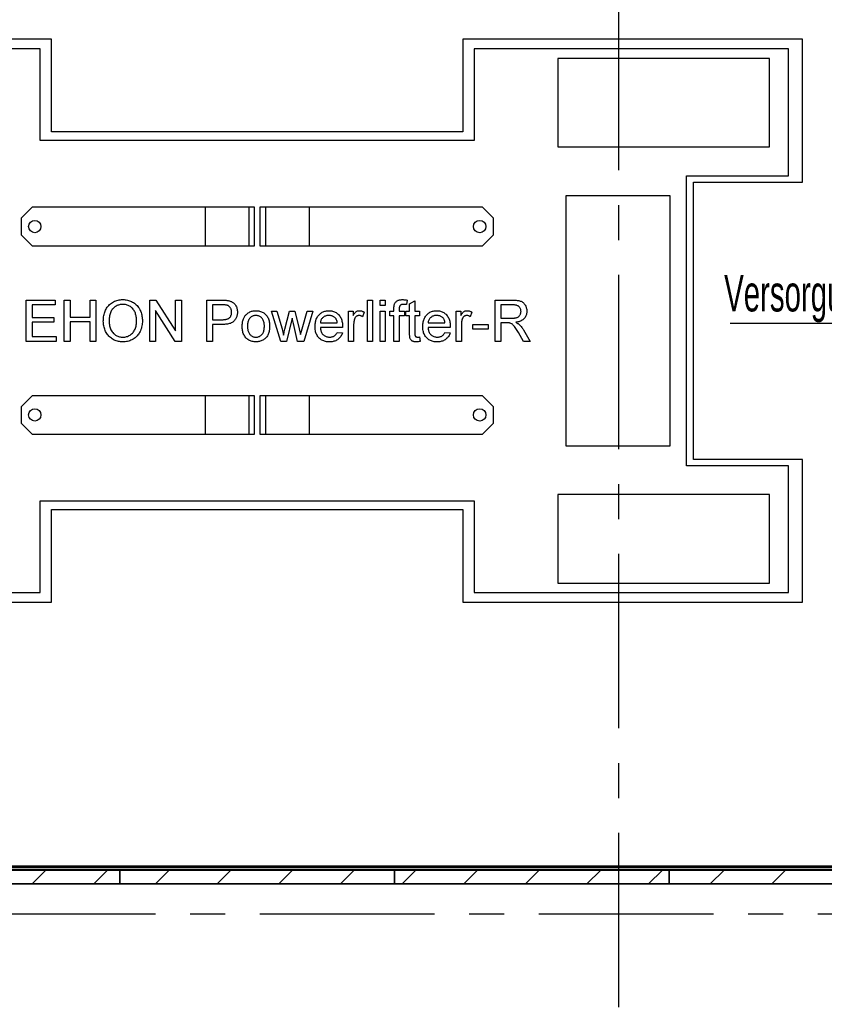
# Model space of a CAD drawing. Header units: millimetres. Extents: x 250 to 59450, y 0 to 41800.
# Tile 105 of 148: x 46217 to 49147, y 19107 to 22693. Entities that reach past the tile are written whole.
import ezdxf

# ---------------------------------------------------------------- set-up
doc = ezdxf.new("R2010")
doc.units = ezdxf.units.MM
doc.header["$LTSCALE"] = 50
doc.linetypes.add('CENTER', pattern=[10.16, 6.35, -1.27, 1.27, -1.27])
doc.linetypes.add('CENTERX2', pattern=[20.32, 12.7, -2.54, 2.54, -2.54])
doc.layers.add('SCHNITT', color=5, linetype='CENTER')
doc.layers.add('TEXT_1', color=176, linetype='Continuous')
doc.styles.add('SLDTEXTSTYLE0', font='TXT', dxfattribs={"width": 0.605})

# ---------------------------------------------------------------- blocks, each defined once
blk = doc.blocks.new('SW_NOTE_0_36')
at = {"layer": 'TEXT_1', "color": 0}
blk.add_line((-1622.1, 0), (0, 0), dxfattribs=at)
at = {"layer": 'TEXT_1', "color": 0, "insert": (-1644.3, 175.1), "char_height": 132.292, "attachment_point": 1, "style": 'SLDTEXTSTYLE0'}
blk.add_mtext('Versorgungsschrank', dxfattribs=at)

msp = doc.modelspace()

# ---------------------------------------------------------------- hatches: boundary and pattern name
at = {"layer": 'SCHNITT', "linetype": 'Continuous', "lineweight": 18}
h = msp.add_hatch(dxfattribs=at)
h.set_pattern_fill('ANSI31', color=256, scale=50, angle=3e-322, style=0)
h.paths.add_polyline_path([(46582.36, 19596.38), (45582.36, 19596.38), (45582.36, 19546.38), (46582.36, 19546.38)], flags=0)
h = msp.add_hatch(dxfattribs=at)
h.set_pattern_fill('ANSI31', color=256, scale=50, angle=3e-322, style=0)
h.paths.add_polyline_path([(47582.36, 19596.38), (46582.36, 19596.38), (46582.36, 19546.38), (47582.36, 19546.38)], flags=0)
h = msp.add_hatch(dxfattribs=at)
h.set_pattern_fill('ANSI31', color=256, scale=50, angle=3e-322, style=0)
h.paths.add_polyline_path([(48582.36, 19596.38), (47582.36, 19596.38), (47582.36, 19546.38), (48582.36, 19546.38)], flags=0)
h = msp.add_hatch(dxfattribs=at)
h.set_pattern_fill('ANSI31', color=256, scale=50, angle=3e-322, style=0)
h.paths.add_polyline_path([(49582.36, 19596.38), (48582.36, 19596.38), (48582.36, 19546.38), (49582.36, 19546.38)], flags=0)

# ---------------------------------------------------------------- linework, layer by layer
at = {"color": 7, "linetype": 'CENTERX2'}
for p, q in [((48397.36, 24811.38), (48397.36, 6286.38)), ((26772.36, 19436.38), (57647.36, 19436.38))]:
    msp.add_line(p, q, dxfattribs=at)
at = {"color": 136, "linetype": 'Continuous', "lineweight": 25, "true_color": 0x008080}
for p, q in [((46333.36, 22621.38), (45096.36, 22621.38)), ((46333.36, 22283.88), (46333.36, 22621.38)), ((49068.36, 22621.38), (47831.36, 22621.38)), ((47831.36, 22621.38), (47831.36, 22283.88)), ((49068.36, 22101.38), (49068.36, 22621.38)), ((46292.36, 22586.38), (45147.36, 22586.38)), ((46292.36, 22252.38), (46292.36, 22586.38)), ((47872.36, 22586.38), (47872.36, 22252.38)), ((49017.36, 22586.38), (47872.36, 22586.38)), ((48177.36, 22551.38), (48177.36, 22229.38)), ((48947.36, 22551.38), (48177.36, 22551.38)), ((48947.36, 22229.38), (48947.36, 22551.38)), ((49017.36, 22124.38), (49017.36, 22586.38)), ((47831.36, 22283.88), (46333.36, 22283.88)), ((47872.36, 22252.38), (46292.36, 22252.38)), ((48177.36, 22229.38), (48947.36, 22229.38)), ((48645.86, 22124.38), (49017.36, 22124.38)), ((48645.86, 21068.38), (48645.86, 22124.38)), ((48670.86, 21091.38), (48670.86, 22101.38)), ((48670.86, 22101.38), (49068.36, 22101.38)), ((48205.86, 22051.38), (48205.86, 21141.38)), ((48585.86, 22051.38), (48205.86, 22051.38)), ((48585.86, 21141.38), (48585.86, 22051.38)), ((46262.36, 22009.38), (46222.36, 21969.38)), ((46892.36, 22009.38), (46262.36, 22009.38)), ((47052.36, 22009.38), (46892.36, 22009.38)), ((46892.36, 22009.38), (46892.36, 21869.38)), ((47072.36, 22009.38), (47052.36, 22009.38)), ((47052.36, 21869.38), (47052.36, 22009.38)), ((47072.36, 21869.38), (47072.36, 22009.38)), ((47112.36, 22009.38), (47092.36, 22009.38)), ((47092.36, 22009.38), (47092.36, 21869.38)), ((47112.36, 22009.38), (47112.36, 21869.38)), ((47272.36, 22009.38), (47112.36, 22009.38)), ((47902.36, 22009.38), (47272.36, 22009.38)), ((47272.36, 21869.38), (47272.36, 22009.38)), ((47942.36, 21969.38), (47902.36, 22009.38)), ((46222.36, 21969.38), (46222.36, 21909.38)), ((47942.36, 21909.38), (47942.36, 21969.38)), ((46222.36, 21909.38), (46262.36, 21869.38)), ((47902.36, 21869.38), (47942.36, 21909.38)), ((46262.36, 21869.38), (46892.36, 21869.38)), ((46892.36, 21869.38), (47052.36, 21869.38)), ((47052.36, 21869.38), (47072.36, 21869.38)), ((47092.36, 21869.38), (47112.36, 21869.38)), ((47112.36, 21869.38), (47272.36, 21869.38)), ((47272.36, 21869.38), (47902.36, 21869.38)), ((46241.01, 21671.38), (46346.78, 21671.38)), ((46241.01, 21521.38), (46241.01, 21671.38)), ((46346.78, 21671.38), (46346.78, 21654.07)), ((46379.47, 21671.38), (46400.62, 21671.38)), ((46379.47, 21521.38), (46379.47, 21671.38)), ((46400.62, 21671.38), (46400.62, 21609.84)), ((46473.7, 21671.38), (46494.86, 21671.38)), ((46473.7, 21609.84), (46473.7, 21671.38)), ((46494.86, 21671.38), (46494.86, 21521.38)), ((46691.01, 21671.38), (46713.36, 21671.38)), ((46691.01, 21521.38), (46691.01, 21671.38)), ((46713.36, 21671.38), (46785.24, 21559.45)), ((46785.24, 21671.38), (46806.39, 21671.38)), ((46785.24, 21559.45), (46785.24, 21671.38)), ((46806.39, 21671.38), (46806.39, 21521.38)), ((46898.7, 21671.38), (46953.81, 21671.38)), ((46898.7, 21521.38), (46898.7, 21671.38)), ((47483.32, 21671.38), (47502.55, 21671.38)), ((47483.32, 21521.38), (47483.32, 21671.38)), ((47502.55, 21671.38), (47502.55, 21521.38)), ((47529.47, 21671.38), (47548.7, 21671.38)), ((47529.47, 21652.15), (47529.47, 21671.38)), ((47548.7, 21671.38), (47548.7, 21652.15)), ((47628.15, 21671.41), (47625.41, 21655.03)), ((47637.16, 21657.68), (47656.39, 21668.61)), ((47637.16, 21630.99), (47637.16, 21657.68)), ((47656.39, 21668.61), (47656.39, 21630.99)), ((47948.7, 21671.38), (48013.79, 21671.38)), ((47948.7, 21521.38), (47948.7, 21671.38)), ((46262.16, 21654.07), (46262.16, 21607.92)), ((46346.78, 21654.07), (46262.16, 21654.07)), ((46784.04, 21521.38), (46712.16, 21633.31)), ((46712.16, 21633.31), (46712.16, 21521.38)), ((46955.67, 21654.07), (46919.86, 21654.07)), ((46919.86, 21654.07), (46919.86, 21600.22)), ((47134.28, 21630.99), (47154.29, 21630.99)), ((47168.5, 21521.38), (47134.28, 21630.99)), ((47154.29, 21630.99), (47172.62, 21567.11)), ((47183.23, 21566.15), (47199.45, 21630.99)), ((47199.45, 21630.99), (47219.34, 21630.99)), ((47219.34, 21630.99), (47235.48, 21566.51)), ((47245.76, 21567.26), (47264.21, 21630.99)), ((47284.28, 21630.99), (47251.8, 21521.38)), ((47264.21, 21630.99), (47284.28, 21630.99)), ((47414.09, 21630.99), (47431.39, 21630.99)), ((47414.09, 21521.38), (47414.09, 21630.99)), ((47431.39, 21630.99), (47431.39, 21615.7)), ((47471.78, 21627.78), (47465.77, 21611.1)), ((47548.7, 21652.15), (47529.47, 21652.15)), ((47529.47, 21630.99), (47548.7, 21630.99)), ((47529.47, 21521.38), (47529.47, 21630.99)), ((47548.7, 21630.99), (47548.7, 21521.38)), ((47564.84, 21630.99), (47580.22, 21630.99)), ((47564.84, 21613.69), (47564.84, 21630.99)), ((47580.22, 21630.99), (47580.22, 21642.14)), ((47599.45, 21640.28), (47599.45, 21630.99)), ((47599.45, 21630.99), (47618.68, 21630.99)), ((47618.68, 21630.99), (47618.68, 21613.69)), ((47623.7, 21630.99), (47637.16, 21630.99)), ((47623.7, 21613.69), (47623.7, 21630.99)), ((47656.39, 21630.99), (47673.7, 21630.99)), ((47673.7, 21630.99), (47673.7, 21613.69)), ((47806.39, 21630.99), (47823.7, 21630.99)), ((47806.39, 21521.38), (47806.39, 21630.99)), ((47823.7, 21630.99), (47823.7, 21615.7)), ((47864.09, 21627.78), (47858.08, 21611.1)), ((47969.86, 21654.07), (47969.86, 21605.99)), ((48014.57, 21654.07), (47969.86, 21654.07)), ((46262.16, 21607.92), (46341.01, 21607.92)), ((46262.16, 21590.61), (46262.16, 21538.69)), ((46341.01, 21590.61), (46262.16, 21590.61)), ((46341.01, 21607.92), (46341.01, 21590.61)), ((46400.62, 21609.84), (46473.7, 21609.84)), ((46473.7, 21592.53), (46400.62, 21592.53)), ((46400.62, 21592.53), (46400.62, 21521.38)), ((46473.7, 21521.38), (46473.7, 21592.53)), ((46919.86, 21600.22), (46956.03, 21600.22)), ((47209.28, 21605.69), (47189.09, 21521.38)), ((47213.79, 21585.89), (47209.28, 21605.69)), ((47229.44, 21521.38), (47213.79, 21585.89)), ((47312.16, 21588.69), (47373.7, 21588.69)), ((47580.22, 21613.69), (47564.84, 21613.69)), ((47580.22, 21521.38), (47580.22, 21613.69)), ((47618.68, 21613.69), (47599.45, 21613.69)), ((47599.45, 21613.69), (47599.45, 21521.38)), ((47637.16, 21613.69), (47623.7, 21613.69)), ((47637.16, 21552.18), (47637.16, 21613.69)), ((47656.39, 21613.69), (47656.39, 21551.49)), ((47673.7, 21613.69), (47656.39, 21613.69)), ((47704.47, 21588.69), (47766.01, 21588.69)), ((47969.86, 21605.99), (48010.03, 21605.99)), ((47991.52, 21588.69), (47969.86, 21588.69)), ((47969.86, 21588.69), (47969.86, 21521.38)), ((46956.6, 21582.92), (46919.86, 21582.92)), ((46919.86, 21582.92), (46919.86, 21521.38)), ((47172.62, 21567.11), (47178.15, 21544.18)), ((47235.48, 21566.51), (47240.05, 21546.47)), ((47240.05, 21546.47), (47245.76, 21567.26)), ((47392.84, 21571.38), (47312.16, 21571.38)), ((47373.49, 21554.07), (47392.33, 21552.15)), ((47433.32, 21579.61), (47433.32, 21521.38)), ((47785.15, 21571.38), (47704.47, 21571.38)), ((47765.8, 21554.07), (47784.64, 21552.15)), ((47825.62, 21579.61), (47825.62, 21521.38)), ((47867.93, 21582.92), (47923.7, 21582.92)), ((47867.93, 21565.61), (47867.93, 21582.92)), ((47923.7, 21565.61), (47867.93, 21565.61)), ((47923.7, 21582.92), (47923.7, 21565.61)), ((48052.13, 21521.38), (48033.44, 21553.05)), ((48051.77, 21562.78), (48076.38, 21521.38)), ((46350.62, 21521.38), (46241.01, 21521.38)), ((46262.16, 21538.69), (46350.62, 21538.69)), ((46350.62, 21538.69), (46350.62, 21521.38)), ((46400.62, 21521.38), (46379.47, 21521.38)), ((46494.86, 21521.38), (46473.7, 21521.38)), ((46712.16, 21521.38), (46691.01, 21521.38)), ((46806.39, 21521.38), (46784.04, 21521.38)), ((46919.86, 21521.38), (46898.7, 21521.38)), ((47189.09, 21521.38), (47168.5, 21521.38)), ((47251.8, 21521.38), (47229.44, 21521.38)), ((47433.32, 21521.38), (47414.09, 21521.38)), ((47502.55, 21521.38), (47483.32, 21521.38)), ((47548.7, 21521.38), (47529.47, 21521.38)), ((47599.45, 21521.38), (47580.22, 21521.38)), ((47673.7, 21537.24), (47675.62, 21521.11)), ((47825.62, 21521.38), (47806.39, 21521.38)), ((47969.86, 21521.38), (47948.7, 21521.38)), ((48076.38, 21521.38), (48052.13, 21521.38)), ((46262.36, 21323.38), (46222.36, 21283.38)), ((46892.36, 21323.38), (46262.36, 21323.38)), ((46892.36, 21323.38), (46892.36, 21183.38)), ((47052.36, 21323.38), (46892.36, 21323.38)), ((47072.36, 21323.38), (47052.36, 21323.38)), ((47052.36, 21183.38), (47052.36, 21323.38)), ((47072.36, 21183.38), (47072.36, 21323.38)), ((47092.36, 21323.38), (47092.36, 21183.38)), ((47112.36, 21323.38), (47092.36, 21323.38)), ((47112.36, 21323.38), (47112.36, 21183.38)), ((47272.36, 21323.38), (47112.36, 21323.38)), ((47902.36, 21323.38), (47272.36, 21323.38)), ((47272.36, 21183.38), (47272.36, 21323.38)), ((47942.36, 21283.38), (47902.36, 21323.38)), ((46222.36, 21283.38), (46222.36, 21223.38)), ((47942.36, 21223.38), (47942.36, 21283.38)), ((46222.36, 21223.38), (46262.36, 21183.38)), ((47902.36, 21183.38), (47942.36, 21223.38)), ((46262.36, 21183.38), (46892.36, 21183.38)), ((46892.36, 21183.38), (47052.36, 21183.38)), ((47052.36, 21183.38), (47072.36, 21183.38)), ((47092.36, 21183.38), (47112.36, 21183.38)), ((47112.36, 21183.38), (47272.36, 21183.38)), ((47272.36, 21183.38), (47902.36, 21183.38)), ((48205.86, 21141.38), (48585.86, 21141.38)), ((49068.36, 21091.38), (48670.86, 21091.38)), ((49068.36, 20571.38), (49068.36, 21091.38)), ((49017.36, 21068.38), (48645.86, 21068.38)), ((49017.36, 20606.38), (49017.36, 21068.38)), ((46292.36, 20940.38), (47872.36, 20940.38)), ((46292.36, 20606.38), (46292.36, 20940.38)), ((47872.36, 20940.38), (47872.36, 20606.38)), ((48177.36, 20963.38), (48177.36, 20641.38)), ((48947.36, 20963.38), (48177.36, 20963.38)), ((48947.36, 20641.38), (48947.36, 20963.38)), ((46333.36, 20571.38), (46333.36, 20908.88)), ((46333.36, 20908.88), (47831.36, 20908.88)), ((47831.36, 20908.88), (47831.36, 20571.38)), ((48177.36, 20641.38), (48947.36, 20641.38)), ((45147.36, 20606.38), (46292.36, 20606.38)), ((47872.36, 20606.38), (49017.36, 20606.38)), ((45096.36, 20571.38), (46333.36, 20571.38)), ((47831.36, 20571.38), (49068.36, 20571.38)), ((43597.36, 19611.38), (50567.36, 19611.38))]:
    msp.add_line(p, q, dxfattribs=at)
at = {"color": 250, "linetype": 'Continuous', "lineweight": 25, "true_color": 0x404040}
for p, q in [((43592.36, 19606.38), (50572.36, 19606.38)), ((50572.36, 19606.38), (43592.36, 19606.38))]:
    msp.add_line(p, q, dxfattribs=at)
at = {"color": 7, "linetype": 'Continuous', "lineweight": 25}
for p, q in [((50542.36, 19598.38), (44533.36, 19598.38)), ((45582.36, 19596.38), (46582.36, 19596.38)), ((46582.36, 19596.38), (46582.36, 19546.38)), ((46582.36, 19546.38), (46582.36, 19596.38)), ((46582.36, 19596.38), (47582.36, 19596.38)), ((47582.36, 19546.38), (47582.36, 19596.38)), ((47582.36, 19596.38), (48582.36, 19596.38)), ((47582.36, 19596.38), (47582.36, 19546.38)), ((48582.36, 19546.38), (48582.36, 19596.38)), ((48582.36, 19596.38), (49582.36, 19596.38)), ((48582.36, 19596.38), (48582.36, 19546.38)), ((50542.36, 19544.38), (45082.36, 19544.38)), ((46582.36, 19546.38), (45582.36, 19546.38)), ((47582.36, 19546.38), (46582.36, 19546.38)), ((48582.36, 19546.38), (47582.36, 19546.38)), ((49582.36, 19546.38), (48582.36, 19546.38))]:
    msp.add_line(p, q, dxfattribs=at)
at = {"color": 136, "linetype": 'Continuous', "lineweight": 25, "true_color": 0x008080}
for centre in [(46272.36, 21939.38), (47892.36, 21939.38), (46272.36, 21253.38), (47892.36, 21253.38)]:
    msp.add_circle(centre, 22.5, dxfattribs=at)
for points, knots in [([(46521.78, 21594.39), (46521.83, 21597.19), (46521.92, 21602.79), (46522.78, 21611.15), (46524.31, 21619.41), (46526.65, 21627.49), (46529.79, 21635.28), (46533.84, 21642.66), (46538.84, 21649.44), (46544.74, 21655.62), (46551.44, 21661.14), (46558.96, 21665.74), (46567.03, 21669.29), (46575.53, 21671.64), (46584.22, 21673.07), (46590.09, 21673.22), (46593.02, 21673.3)], [0, 0, 0, 0, 0.0700133, 0.14002, 0.2100315, 0.2800369, 0.3500417, 0.4200331, 0.4900432, 0.560026, 0.6333635, 0.7066827, 0.7800022, 0.8533223, 0.9266669, 1, 1, 1, 1]), ([(46593.14, 21655.99), (46591.03, 21655.93), (46586.82, 21655.82), (46580.58, 21654.65), (46574.53, 21652.78), (46568.77, 21650.12), (46563.45, 21646.68), (46558.54, 21642.69), (46554.15, 21638.09), (46550.42, 21632.3), (46547.39, 21625.51), (46545.15, 21617.87), (46543.82, 21610.02), (46543.06, 21602.1), (46542.98, 21596.8), (46542.93, 21594.15)], [0, 0, 0, 0, 0.0699903, 0.140016, 0.2099925, 0.2799823, 0.3499938, 0.4199813, 0.4899804, 0.5599757, 0.6479566, 0.735952, 0.8239628, 0.91198, 1, 1, 1, 1]), ([(46593.02, 21673.3), (46595.77, 21673.23), (46601.28, 21673.1), (46609.44, 21671.75), (46617.41, 21669.55), (46625.06, 21666.42), (46632.27, 21662.37), (46638.93, 21657.47), (46644.95, 21651.79), (46650.17, 21645.2), (46654.64, 21637.94), (46658.21, 21630.05), (46660.95, 21621.83), (46662.79, 21613.37), (46663.9, 21604.78), (46664.02, 21599.02), (46664.09, 21596.14)], [0, 0, 0, 0, 0.070009, 0.1400109, 0.210007, 0.2799996, 0.3499991, 0.4199875, 0.4899834, 0.5599755, 0.633294, 0.7066254, 0.77997, 0.8533044, 0.9266478, 1, 1, 1, 1]), ([(46642.93, 21596.29), (46642.88, 21598.62), (46642.78, 21603.28), (46642.05, 21610.26), (46640.64, 21617.12), (46638.63, 21623.83), (46635.86, 21630.28), (46632.26, 21636.29), (46627.97, 21641.61), (46623.06, 21646.06), (46617.75, 21649.68), (46611.99, 21652.56), (46605.87, 21654.53), (46599.56, 21655.81), (46595.28, 21655.93), (46593.14, 21655.99)], [0, 0, 0, 0, 0.0800193, 0.1600501, 0.2400626, 0.3200654, 0.4000723, 0.4800554, 0.560028, 0.6333523, 0.7066813, 0.7800028, 0.8533252, 0.9266551, 1, 1, 1, 1]), ([(46953.81, 21671.38), (46957.97, 21671.32), (46963.77, 21671.23), (46971.2, 21670.74), (46974.43, 21670.22), (46976.05, 21669.97)], [0, 0, 0, 0, 0.5599657, 0.7800078, 1, 1, 1, 1]), ([(46976.05, 21669.97), (46977.86, 21669.62), (46981.48, 21668.92), (46986.71, 21667.09), (46991.72, 21664.71), (46996.26, 21661.51), (47000.21, 21657.61), (47003.66, 21652.85), (47006.54, 21647.35), (47008.72, 21641.19), (47010.04, 21634.78), (47010.17, 21630.43), (47010.24, 21628.26)], [0, 0, 0, 0, 0.0933496, 0.1867183, 0.2800126, 0.3733758, 0.4666681, 0.5600116, 0.6700119, 0.7799706, 0.8900048, 1, 1, 1, 1]), ([(47580.22, 21642.14), (47580.23, 21643.63), (47580.26, 21646.59), (47580.62, 21650.71), (47581.16, 21654.5), (47581.9, 21656.72), (47582.27, 21657.83)], [0, 0, 0, 0, 0.2800282, 0.5599765, 0.7800811, 1, 1, 1, 1]), ([(47582.27, 21657.83), (47582.97, 21659.3), (47584.37, 21662.25), (47587.72, 21665.88), (47591.59, 21668.87), (47596.04, 21671.14), (47600.93, 21672.44), (47606, 21673.18), (47609.41, 21673.26), (47611.11, 21673.3)], [0, 0, 0, 0, 0.1398789, 0.2799115, 0.4198664, 0.559863, 0.7065781, 0.8532592, 1, 1, 1, 1]), ([(47614.66, 21655.99), (47613.7, 21655.97), (47611.78, 21655.92), (47608.92, 21655.55), (47606.14, 21654.78), (47603.54, 21653.48), (47601.56, 21651.32), (47600.47, 21648.67), (47599.82, 21645.92), (47599.5, 21643.1), (47599.47, 21641.22), (47599.45, 21640.28)], [0, 0, 0, 0, 0.1120662, 0.2240374, 0.3361153, 0.4481235, 0.5598606, 0.6698112, 0.7799952, 0.889893, 1, 1, 1, 1]), ([(47611.11, 21673.3), (47612.71, 21673.26), (47615.92, 21673.19), (47621.62, 21672.6), (47625.67, 21671.86), (47628.15, 21671.41)], [0, 0, 0, 0, 0.2799962, 0.560069, 1, 1, 1, 1]), ([(47625.41, 21655.03), (47623.42, 21655.33), (47619.85, 21655.87), (47616.24, 21655.95), (47614.66, 21655.99)], [0, 0, 0, 0, 0.5599243, 1, 1, 1, 1]), ([(48013.79, 21671.38), (48015.76, 21671.36), (48019.71, 21671.34), (48025.62, 21670.94), (48031.51, 21670.32), (48037.33, 21669.16), (48042.99, 21667.39), (48048.24, 21664.56), (48052.94, 21660.59), (48056.93, 21655.66), (48060.14, 21649.96), (48062.43, 21643.84), (48063.86, 21637.45), (48064.01, 21633.11), (48064.09, 21630.93)], [0, 0, 0, 0, 0.0800404, 0.1600698, 0.2401008, 0.3201267, 0.4001119, 0.4800419, 0.5599627, 0.6479035, 0.7359185, 0.8239219, 0.9119732, 1, 1, 1, 1]), ([(46972.95, 21652.75), (46971.36, 21653.06), (46968.18, 21653.69), (46962.38, 21654), (46958.22, 21654.04), (46955.67, 21654.07)], [0, 0, 0, 0, 0.2798491, 0.5598958, 1, 1, 1, 1]), ([(46956.03, 21600.22), (46957.57, 21600.25), (46960.64, 21600.3), (46965.23, 21600.72), (46969.77, 21601.52), (46974.19, 21602.84), (46978.38, 21604.79), (46981.96, 21607.61), (46984.79, 21611.05), (46986.84, 21614.89), (46988.23, 21619.02), (46988.95, 21623.32), (46989.04, 21626.21), (46989.09, 21627.66)], [0, 0, 0, 0, 0.093384, 0.1867623, 0.2801411, 0.3734818, 0.4667827, 0.5600324, 0.6479947, 0.7359462, 0.8239423, 0.9119831, 1, 1, 1, 1]), ([(47010.24, 21628.26), (47010.19, 21626.38), (47010.1, 21622.64), (47009.25, 21617.06), (47007.76, 21611.63), (47005.67, 21606.4), (47002.87, 21601.51), (46999.55, 21596.96), (46995.63, 21592.89), (46990.54, 21589.47), (46984.51, 21586.75), (46977.69, 21584.86), (46970.72, 21583.63), (46963.67, 21583.03), (46958.96, 21582.96), (46956.6, 21582.92)], [0, 0, 0, 0, 0.0700044, 0.140024, 0.2100064, 0.2800088, 0.3500092, 0.4200053, 0.4899918, 0.5599756, 0.6479592, 0.7359412, 0.8239608, 0.911979, 1, 1, 1, 1]), ([(46989.09, 21627.66), (46989.04, 21629.15), (46988.96, 21632.14), (46988.05, 21636.56), (46986.53, 21640.79), (46984.4, 21644.4), (46981.94, 21647.36), (46979.31, 21649.73), (46976.27, 21651.56), (46974.06, 21652.35), (46972.95, 21652.75)], [0, 0, 0, 0, 0.1400105, 0.2799995, 0.4199687, 0.5599388, 0.669967, 0.7799833, 0.8899791, 1, 1, 1, 1]), ([(47027.55, 21576.19), (47027.6, 21578.48), (47027.7, 21583.06), (47028.4, 21589.91), (47029.75, 21596.67), (47031.66, 21602.78), (47034.07, 21608.17), (47036.84, 21612.82), (47040.11, 21617.15), (47042.73, 21619.63), (47044.04, 21620.87)], [0, 0, 0, 0, 0.1400048, 0.2800018, 0.4199972, 0.5599832, 0.6699855, 0.7799983, 0.8899954, 1, 1, 1, 1]), ([(47044.04, 21620.87), (47045.81, 21622.29), (47049.35, 21625.15), (47055.35, 21628.42), (47061.26, 21630.72), (47066.95, 21632.04), (47072.26, 21632.81), (47075.82, 21632.88), (47077.61, 21632.92)], [0, 0, 0, 0, 0.1866219, 0.3732873, 0.5599109, 0.7065883, 0.8533038, 1, 1, 1, 1]), ([(47077.61, 21632.92), (47079.85, 21632.85), (47084.32, 21632.71), (47090.95, 21631.51), (47097.38, 21629.52), (47103.43, 21626.55), (47108.97, 21622.71), (47113.9, 21618.13), (47118.29, 21612.73), (47121.89, 21606.51), (47124.64, 21599.63), (47126.38, 21592.44), (47127.4, 21585.11), (47127.5, 21580.18), (47127.55, 21577.72)], [0, 0, 0, 0, 0.0800083, 0.1600223, 0.2400144, 0.320002, 0.399996, 0.4799906, 0.559983, 0.6479658, 0.735958, 0.8239562, 0.9119829, 1, 1, 1, 1]), ([(47292.93, 21575.25), (47292.97, 21577.57), (47293.05, 21582.19), (47293.84, 21589.09), (47295.23, 21595.89), (47297.33, 21602.52), (47300.32, 21608.79), (47304.08, 21614.64), (47308.63, 21619.65), (47313.64, 21623.89), (47319, 21627.34), (47324.84, 21629.9), (47330.94, 21631.73), (47337.24, 21632.74), (47341.47, 21632.86), (47343.59, 21632.92)], [0, 0, 0, 0, 0.0800161, 0.1600326, 0.2400386, 0.320049, 0.4000292, 0.4800168, 0.5600113, 0.6333356, 0.7066608, 0.779992, 0.8533207, 0.9266568, 1, 1, 1, 1]), ([(47343.59, 21632.92), (47345.85, 21632.84), (47350.37, 21632.69), (47357.07, 21631.49), (47363.51, 21629.31), (47369.57, 21626.21), (47375.06, 21622.21), (47379.92, 21617.45), (47384.19, 21611.87), (47387.65, 21605.49), (47390.17, 21598.45), (47391.83, 21591.17), (47392.8, 21583.76), (47392.89, 21578.79), (47392.93, 21576.31)], [0, 0, 0, 0, 0.0800023, 0.1600301, 0.2400019, 0.3199856, 0.3999783, 0.4799757, 0.5599607, 0.6479494, 0.7359493, 0.8239518, 0.9119793, 1, 1, 1, 1]), ([(47431.39, 21615.7), (47432.11, 21616.89), (47433.54, 21619.28), (47435.86, 21622.75), (47438.44, 21626.04), (47441.49, 21629.02), (47445.21, 21631.25), (47449.4, 21632.66), (47452.32, 21632.83), (47453.78, 21632.92)], [0, 0, 0, 0, 0.14008256, 0.2801337, 0.42024512, 0.56024935, 0.70678673, 0.85345918, 1, 1, 1, 1]), ([(47453.78, 21632.92), (47455.55, 21632.83), (47459.08, 21632.64), (47463.86, 21631.37), (47468.1, 21629.74), (47470.55, 21628.43), (47471.78, 21627.78)], [0, 0, 0, 0, 0.27986991, 0.56003389, 0.77989721, 1, 1, 1, 1]), ([(47685.24, 21575.25), (47685.28, 21577.57), (47685.35, 21582.19), (47686.15, 21589.09), (47687.54, 21595.89), (47689.63, 21602.52), (47692.63, 21608.79), (47696.39, 21614.64), (47700.94, 21619.65), (47705.94, 21623.89), (47711.31, 21627.34), (47717.15, 21629.9), (47723.25, 21631.73), (47729.54, 21632.74), (47733.78, 21632.86), (47735.9, 21632.92)], [0, 0, 0, 0, 0.08001615, 0.16003256, 0.2400386, 0.32004896, 0.40002916, 0.48001679, 0.56001128, 0.63333558, 0.70666082, 0.77999201, 0.85332066, 0.92665681, 1, 1, 1, 1]), ([(47735.9, 21632.92), (47738.16, 21632.84), (47742.68, 21632.69), (47749.38, 21631.49), (47755.82, 21629.31), (47761.87, 21626.21), (47767.37, 21622.21), (47772.23, 21617.45), (47776.5, 21611.87), (47779.96, 21605.49), (47782.48, 21598.45), (47784.14, 21591.17), (47785.1, 21583.76), (47785.19, 21578.79), (47785.24, 21576.31)], [0, 0, 0, 0, 0.0800023, 0.1600301, 0.2400019, 0.3199856, 0.3999783, 0.4799757, 0.5599607, 0.6479494, 0.7359493, 0.8239518, 0.9119793, 1, 1, 1, 1]), ([(47823.7, 21615.7), (47824.42, 21616.89), (47825.84, 21619.28), (47828.17, 21622.75), (47830.75, 21626.04), (47833.8, 21629.02), (47837.52, 21631.25), (47841.71, 21632.66), (47844.63, 21632.83), (47846.09, 21632.92)], [0, 0, 0, 0, 0.1400826, 0.2801337, 0.4202451, 0.5602494, 0.7067867, 0.8534592, 1, 1, 1, 1]), ([(47846.09, 21632.92), (47847.85, 21632.83), (47851.39, 21632.64), (47856.17, 21631.37), (47860.41, 21629.74), (47862.86, 21628.43), (47864.09, 21627.78)], [0, 0, 0, 0, 0.2798699, 0.5600339, 0.7798972, 1, 1, 1, 1]), ([(48010.03, 21605.99), (48011.49, 21606.01), (48014.41, 21606.06), (48018.78, 21606.34), (48023.12, 21606.9), (48027.4, 21607.85), (48031.46, 21609.54), (48035.11, 21611.86), (48037.98, 21614.99), (48040.19, 21618.5), (48041.75, 21622.33), (48042.78, 21626.35), (48042.88, 21629.1), (48042.93, 21630.48)], [0, 0, 0, 0, 0.0933726, 0.1867165, 0.2801043, 0.3734571, 0.4667432, 0.5600675, 0.6480295, 0.7359944, 0.8239947, 0.9120116, 1, 1, 1, 1]), ([(48042.93, 21630.48), (48042.87, 21632.05), (48042.74, 21635.18), (48041.44, 21639.73), (48039.27, 21643.91), (48036.25, 21647.54), (48032.5, 21650.38), (48028.23, 21652.25), (48023.75, 21653.38), (48019.18, 21653.99), (48016.1, 21654.04), (48014.57, 21654.07)], [0, 0, 0, 0, 0.1120431, 0.2239984, 0.3359377, 0.4478922, 0.5597915, 0.6697657, 0.7798119, 0.8899212, 1, 1, 1, 1]), ([(48064.09, 21630.93), (48064.03, 21628.98), (48063.91, 21625.08), (48062.71, 21619.33), (48060.74, 21613.8), (48057.9, 21608.66), (48054.27, 21604.05), (48049.7, 21599.83), (48044.1, 21596.36), (48037.75, 21593.65), (48031.1, 21591.75), (48026.57, 21590.99), (48024.3, 21590.61)], [0, 0, 0, 0, 0.0933583, 0.1866949, 0.2799914, 0.3732991, 0.4666479, 0.5599547, 0.6699273, 0.7799242, 0.889951, 1, 1, 1, 1]), ([(46592.93, 21519.45), (46590.23, 21519.52), (46584.83, 21519.65), (46576.82, 21520.96), (46568.98, 21523.04), (46561.47, 21526.11), (46554.38, 21530.04), (46547.79, 21534.79), (46541.84, 21540.29), (46536.52, 21546.59), (46532.02, 21553.65), (46528.31, 21561.3), (46525.4, 21569.28), (46523.3, 21577.51), (46522.01, 21585.91), (46521.86, 21591.57), (46521.78, 21594.39)], [0, 0, 0, 0, 0.070008, 0.1400182, 0.2100037, 0.2800011, 0.3500027, 0.419999, 0.4899791, 0.5599762, 0.6333071, 0.7066486, 0.7799917, 0.8533291, 0.9266699, 1, 1, 1, 1]), ([(46542.93, 21594.15), (46542.98, 21591.49), (46543.09, 21586.17), (46544.28, 21578.26), (46546.19, 21570.5), (46549.28, 21563.11), (46553.44, 21556.27), (46558.32, 21550.66), (46563.46, 21546.13), (46568.72, 21542.68), (46574.38, 21539.95), (46580.38, 21538.07), (46586.57, 21536.94), (46590.75, 21536.82), (46592.84, 21536.76)], [0, 0, 0, 0, 0.0933468, 0.1867052, 0.2800381, 0.3733624, 0.4666585, 0.5599664, 0.6333101, 0.7066415, 0.7799765, 0.853304, 0.9266578, 1, 1, 1, 1]), ([(46592.84, 21536.76), (46595.18, 21536.83), (46599.86, 21536.97), (46606.76, 21538.4), (46613.41, 21540.71), (46619.58, 21544.11), (46625.14, 21548.41), (46630.06, 21553.44), (46634.35, 21559.32), (46637.71, 21566.04), (46640.29, 21573.33), (46641.87, 21580.9), (46642.8, 21588.57), (46642.89, 21593.71), (46642.93, 21596.29)], [0, 0, 0, 0, 0.0800061, 0.1599986, 0.2399846, 0.3199958, 0.3999627, 0.4799511, 0.559968, 0.647944, 0.7359283, 0.823954, 0.9119754, 1, 1, 1, 1]), ([(46664.09, 21596.14), (46664.01, 21593.06), (46663.87, 21586.92), (46662.58, 21577.78), (46660.42, 21568.8), (46657.47, 21560.75), (46654.02, 21553.64), (46650.2, 21547.47), (46645.73, 21541.75), (46640.31, 21536.27), (46633.81, 21531.29), (46626.3, 21527.02), (46618.35, 21523.64), (46610.08, 21521.18), (46601.55, 21519.72), (46595.81, 21519.54), (46592.93, 21519.45)], [0, 0, 0, 0, 0.078414, 0.1568228, 0.2352205, 0.3136124, 0.3752201, 0.4368266, 0.4984318, 0.5600258, 0.6333522, 0.7066759, 0.7799967, 0.8533252, 0.9266629, 1, 1, 1, 1]), ([(47077.61, 21615.61), (47075.85, 21615.54), (47072.33, 21615.41), (47067.22, 21614.01), (47062.4, 21611.82), (47058.17, 21608.64), (47054.49, 21604.84), (47051.43, 21600.14), (47049.16, 21594.67), (47047.68, 21588.63), (47046.91, 21582.45), (47046.82, 21578.31), (47046.78, 21576.25)], [0, 0, 0, 0, 0.0933368, 0.1866352, 0.2799556, 0.3732456, 0.4665668, 0.5598913, 0.6698641, 0.7798912, 0.889934, 1, 1, 1, 1]), ([(47108.32, 21576.82), (47108.27, 21578.9), (47108.17, 21583.06), (47107.34, 21589.26), (47105.73, 21595.3), (47103.2, 21601.04), (47099.74, 21605.73), (47095.87, 21609.45), (47091.79, 21612.2), (47087.3, 21614.21), (47082.52, 21615.43), (47079.24, 21615.55), (47077.61, 21615.61)], [0, 0, 0, 0, 0.11206837, 0.22410158, 0.33610216, 0.44808491, 0.56002634, 0.64802628, 0.73602763, 0.82399131, 0.91198231, 1, 1, 1, 1]), ([(47343.5, 21615.61), (47341.79, 21615.55), (47338.37, 21615.44), (47333.32, 21614.42), (47328.48, 21612.67), (47324.02, 21610.09), (47320.07, 21606.84), (47316.76, 21602.96), (47314.32, 21598.52), (47312.75, 21593.7), (47312.36, 21590.36), (47312.16, 21588.69)], [0, 0, 0, 0, 0.1120484, 0.2240612, 0.3360759, 0.4480847, 0.560063, 0.6699925, 0.7799663, 0.8899732, 1, 1, 1, 1]), ([(47366.64, 21606.41), (47365.49, 21607.52), (47363.18, 21609.72), (47359.06, 21612.22), (47354.38, 21614.17), (47349.14, 21615.41), (47345.38, 21615.54), (47343.5, 21615.61)], [0, 0, 0, 0, 0.186673, 0.3733377, 0.5600295, 0.7799647, 1, 1, 1, 1]), ([(47373.7, 21588.69), (47373.46, 21590.49), (47372.99, 21594.09), (47371.5, 21598.94), (47369.44, 21603.16), (47367.57, 21605.33), (47366.64, 21606.41)], [0, 0, 0, 0, 0.2801766, 0.5601443, 0.7801347, 1, 1, 1, 1]), ([(47436.29, 21601.58), (47435.76, 21599.57), (47434.7, 21595.55), (47433.85, 21589.82), (47433.38, 21584.5), (47433.34, 21581.24), (47433.32, 21579.61)], [0, 0, 0, 0, 0.2799628, 0.5600133, 0.7799685, 1, 1, 1, 1]), ([(47453.03, 21615.61), (47451.93, 21615.55), (47449.74, 21615.42), (47446.59, 21614.37), (47443.71, 21612.75), (47441.18, 21610.53), (47439.06, 21607.88), (47437.38, 21604.85), (47436.65, 21602.67), (47436.29, 21601.58)], [0, 0, 0, 0, 0.1399504, 0.2800089, 0.4199177, 0.5599489, 0.7066001, 0.8532963, 1, 1, 1, 1]), ([(47465.77, 21611.1), (47464.7, 21611.81), (47462.57, 21613.24), (47459.25, 21614.59), (47456.05, 21615.48), (47454.04, 21615.57), (47453.03, 21615.61)], [0, 0, 0, 0, 0.27997354, 0.5600591, 0.77992969, 1, 1, 1, 1]), ([(47735.81, 21615.61), (47734.1, 21615.55), (47730.68, 21615.44), (47725.63, 21614.42), (47720.78, 21612.67), (47716.33, 21610.09), (47712.37, 21606.84), (47709.07, 21602.96), (47706.63, 21598.52), (47705.06, 21593.7), (47704.67, 21590.36), (47704.47, 21588.69)], [0, 0, 0, 0, 0.1120484, 0.2240612, 0.3360759, 0.4480847, 0.560063, 0.6699925, 0.7799663, 0.8899732, 1, 1, 1, 1]), ([(47758.95, 21606.41), (47757.79, 21607.52), (47755.48, 21609.72), (47751.37, 21612.22), (47746.69, 21614.17), (47741.45, 21615.41), (47737.69, 21615.54), (47735.81, 21615.61)], [0, 0, 0, 0, 0.186673, 0.3733377, 0.5600295, 0.7799647, 1, 1, 1, 1]), ([(47766.01, 21588.69), (47765.77, 21590.49), (47765.3, 21594.09), (47763.8, 21598.94), (47761.74, 21603.16), (47759.88, 21605.33), (47758.95, 21606.41)], [0, 0, 0, 0, 0.2801766, 0.5601443, 0.7801347, 1, 1, 1, 1]), ([(47828.6, 21601.58), (47828.07, 21599.57), (47827, 21595.55), (47826.16, 21589.82), (47825.69, 21584.5), (47825.65, 21581.24), (47825.62, 21579.61)], [0, 0, 0, 0, 0.2799628, 0.5600133, 0.7799685, 1, 1, 1, 1]), ([(47845.34, 21615.61), (47844.24, 21615.55), (47842.04, 21615.42), (47838.9, 21614.37), (47836.02, 21612.75), (47833.49, 21610.53), (47831.37, 21607.88), (47829.69, 21604.85), (47828.96, 21602.67), (47828.6, 21601.58)], [0, 0, 0, 0, 0.13995044, 0.28000894, 0.4199177, 0.55994887, 0.70660007, 0.85329632, 1, 1, 1, 1]), ([(47858.08, 21611.1), (47857.01, 21611.81), (47854.87, 21613.24), (47851.55, 21614.59), (47848.36, 21615.48), (47846.34, 21615.57), (47845.34, 21615.61)], [0, 0, 0, 0, 0.2799735, 0.5600591, 0.7799297, 1, 1, 1, 1]), ([(48001.95, 21587.99), (48000.98, 21588.15), (47999.05, 21588.46), (47995.57, 21588.65), (47993.05, 21588.67), (47991.52, 21588.69)], [0, 0, 0, 0, 0.2798939, 0.5600312, 1, 1, 1, 1]), ([(48033.44, 21553.05), (48031.89, 21555.62), (48028.8, 21560.77), (48023.93, 21568.34), (48019.73, 21574.46), (48016.05, 21578.98), (48013.14, 21582.09), (48009.76, 21584.69), (48006, 21586.71), (48003.3, 21587.57), (48001.95, 21587.99)], [0, 0, 0, 0, 0.1866762, 0.3733505, 0.5599926, 0.6479926, 0.7359957, 0.8239678, 0.911976, 1, 1, 1, 1]), ([(48024.3, 21590.61), (48026.6, 21589.42), (48029.8, 21587.77), (48033.64, 21585.2), (48035.19, 21583.88), (48035.96, 21583.22)], [0, 0, 0, 0, 0.55989899, 0.77996717, 1, 1, 1, 1]), ([(48035.96, 21583.22), (48037.68, 21581.51), (48041.13, 21578.11), (48045.29, 21572.8), (48048.82, 21567.67), (48050.78, 21564.41), (48051.77, 21562.78)], [0, 0, 0, 0, 0.2799533, 0.5600018, 0.7799713, 1, 1, 1, 1]), ([(47077.61, 21519.45), (47075.32, 21519.52), (47070.76, 21519.66), (47063.98, 21520.8), (47057.44, 21522.92), (47051.25, 21525.9), (47045.63, 21529.87), (47040.66, 21534.61), (47036.3, 21540.22), (47032.84, 21546.69), (47030.25, 21553.78), (47028.64, 21561.16), (47027.68, 21568.65), (47027.59, 21573.67), (47027.55, 21576.19)], [0, 0, 0, 0, 0.0800139, 0.160027, 0.2400116, 0.3199856, 0.3999932, 0.4799848, 0.5599569, 0.647949, 0.73594, 0.8239518, 0.9119774, 1, 1, 1, 1]), ([(47046.78, 21576.25), (47046.81, 21574.49), (47046.89, 21570.97), (47047.4, 21565.71), (47048.43, 21560.53), (47050.03, 21555.49), (47052.33, 21550.71), (47055.41, 21546.53), (47059.07, 21542.98), (47063.2, 21540.17), (47067.77, 21538.16), (47072.63, 21536.94), (47075.95, 21536.82), (47077.61, 21536.76)], [0, 0, 0, 0, 0.0933792, 0.1867504, 0.2801175, 0.3734657, 0.4667891, 0.5600903, 0.6480895, 0.7360496, 0.8240228, 0.9119983, 1, 1, 1, 1]), ([(47127.55, 21577.72), (47127.52, 21575.4), (47127.46, 21570.75), (47126.82, 21563.82), (47125.74, 21556.93), (47123.84, 21550.21), (47121.07, 21543.81), (47117.32, 21537.91), (47112.78, 21532.85), (47107.7, 21528.65), (47102.24, 21525.32), (47096.42, 21522.67), (47090.3, 21520.79), (47083.99, 21519.67), (47079.74, 21519.53), (47077.61, 21519.45)], [0, 0, 0, 0, 0.0800178, 0.1600382, 0.2400445, 0.320035, 0.3999981, 0.4799663, 0.5599231, 0.6332309, 0.706557, 0.7799182, 0.8532859, 0.9266349, 1, 1, 1, 1]), ([(47077.61, 21536.76), (47079.38, 21536.85), (47082.92, 21537.01), (47088.1, 21538.37), (47092.88, 21540.76), (47097.13, 21543.98), (47100.76, 21547.89), (47103.82, 21552.65), (47106.01, 21558.22), (47107.45, 21564.32), (47108.19, 21570.55), (47108.27, 21574.73), (47108.32, 21576.82)], [0, 0, 0, 0, 0.093303, 0.1866298, 0.279923, 0.373219, 0.4665265, 0.5598646, 0.6698543, 0.7798847, 0.88993, 1, 1, 1, 1]), ([(47178.15, 21544.18), (47178.61, 21546.24), (47179.53, 21550.34), (47181.28, 21557.65), (47182.49, 21562.93), (47183.23, 21566.15)], [0, 0, 0, 0, 0.2799935, 0.5599955, 1, 1, 1, 1]), ([(47344.61, 21519.45), (47342.32, 21519.51), (47337.72, 21519.64), (47330.89, 21520.7), (47324.24, 21522.58), (47317.92, 21525.41), (47312.11, 21529.17), (47306.96, 21533.78), (47302.4, 21539.29), (47298.67, 21545.67), (47295.9, 21552.75), (47294.11, 21560.14), (47293.08, 21567.67), (47292.98, 21572.72), (47292.93, 21575.25)], [0, 0, 0, 0, 0.0800217, 0.1600205, 0.2400371, 0.3200262, 0.399999, 0.4799974, 0.5599774, 0.6479735, 0.7359598, 0.8239532, 0.911982, 1, 1, 1, 1]), ([(47312.16, 21571.38), (47312.34, 21569.4), (47312.69, 21565.44), (47314, 21559.6), (47316.11, 21554), (47319.22, 21548.87), (47323.26, 21544.49), (47328.01, 21540.96), (47333.34, 21538.46), (47339.06, 21537.02), (47342.96, 21536.85), (47344.92, 21536.76)], [0, 0, 0, 0, 0.1120635, 0.2241146, 0.3361444, 0.4481303, 0.5600752, 0.6700263, 0.7799948, 0.8899849, 1, 1, 1, 1]), ([(47392.33, 21552.15), (47391.6, 21549.92), (47390.14, 21545.48), (47386.75, 21539.3), (47382.48, 21533.7), (47377.24, 21529), (47371.38, 21525.18), (47364.99, 21522.43), (47358.34, 21520.61), (47351.5, 21519.61), (47346.91, 21519.51), (47344.61, 21519.45)], [0, 0, 0, 0, 0.1119862, 0.22397, 0.3359554, 0.4479433, 0.559922, 0.6699138, 0.779908, 0.8899646, 1, 1, 1, 1]), ([(47344.92, 21536.76), (47346.57, 21536.82), (47349.89, 21536.93), (47354.82, 21537.77), (47359.54, 21539.44), (47364.01, 21541.86), (47367.9, 21545.27), (47371.12, 21549.41), (47372.7, 21552.52), (47373.49, 21554.07)], [0, 0, 0, 0, 0.14004028, 0.28005128, 0.42008296, 0.56003656, 0.70663083, 0.85331295, 1, 1, 1, 1]), ([(47392.93, 21576.31), (47392.92, 21575.39), (47392.9, 21573.74), (47392.86, 21572.1), (47392.84, 21571.38)], [0, 0, 0, 0, 0.5599986, 1, 1, 1, 1]), ([(47662.07, 21519.45), (47660.78, 21519.47), (47658.18, 21519.51), (47654.32, 21520), (47650.52, 21520.85), (47646.94, 21522.43), (47643.73, 21524.67), (47641.07, 21527.53), (47639.02, 21531.04), (47638.13, 21535.13), (47637.57, 21539.36), (47637.35, 21543.63), (47637.17, 21547.9), (47637.17, 21550.75), (47637.16, 21552.18)], [0, 0, 0, 0, 0.0800567, 0.1600575, 0.2401294, 0.3201063, 0.4000892, 0.4800342, 0.5599601, 0.6478564, 0.7358889, 0.8239229, 0.9119629, 1, 1, 1, 1]), ([(47656.39, 21551.49), (47656.4, 21550.62), (47656.41, 21548.89), (47656.53, 21546.3), (47656.73, 21543.72), (47657.27, 21541.14), (47658.85, 21539), (47661.02, 21537.5), (47663.57, 21536.85), (47665.29, 21536.79), (47666.16, 21536.76)], [0, 0, 0, 0, 0.12512929, 0.25023274, 0.37535425, 0.50016307, 0.62534045, 0.7500745, 0.87492286, 1, 1, 1, 1]), ([(47736.92, 21519.45), (47734.62, 21519.51), (47730.03, 21519.64), (47723.19, 21520.7), (47716.54, 21522.58), (47710.23, 21525.41), (47704.42, 21529.17), (47699.27, 21533.78), (47694.71, 21539.29), (47690.98, 21545.67), (47688.21, 21552.75), (47686.42, 21560.14), (47685.39, 21567.67), (47685.29, 21572.72), (47685.24, 21575.25)], [0, 0, 0, 0, 0.0800217, 0.1600205, 0.2400371, 0.3200262, 0.399999, 0.4799974, 0.5599774, 0.6479735, 0.7359598, 0.8239532, 0.911982, 1, 1, 1, 1]), ([(47704.47, 21571.38), (47704.65, 21569.4), (47705, 21565.44), (47706.31, 21559.6), (47708.42, 21554), (47711.53, 21548.87), (47715.56, 21544.49), (47720.32, 21540.96), (47725.65, 21538.46), (47731.37, 21537.02), (47735.27, 21536.85), (47737.22, 21536.76)], [0, 0, 0, 0, 0.1120635, 0.2241146, 0.3361444, 0.4481303, 0.5600752, 0.6700263, 0.7799948, 0.8899849, 1, 1, 1, 1]), ([(47784.64, 21552.15), (47783.91, 21549.92), (47782.45, 21545.48), (47779.06, 21539.3), (47774.79, 21533.7), (47769.55, 21529), (47763.69, 21525.18), (47757.3, 21522.43), (47750.64, 21520.61), (47743.81, 21519.61), (47739.22, 21519.51), (47736.92, 21519.45)], [0, 0, 0, 0, 0.1119862, 0.22397, 0.3359554, 0.4479433, 0.559922, 0.6699138, 0.779908, 0.8899646, 1, 1, 1, 1]), ([(47737.22, 21536.76), (47738.88, 21536.82), (47742.2, 21536.93), (47747.13, 21537.77), (47751.84, 21539.44), (47756.32, 21541.86), (47760.21, 21545.27), (47763.43, 21549.41), (47765.01, 21552.52), (47765.8, 21554.07)], [0, 0, 0, 0, 0.1400403, 0.2800513, 0.420083, 0.5600366, 0.7066308, 0.853313, 1, 1, 1, 1]), ([(47785.24, 21576.31), (47785.23, 21575.39), (47785.2, 21573.74), (47785.17, 21572.1), (47785.15, 21571.38)], [0, 0, 0, 0, 0.5599986, 1, 1, 1, 1]), ([(47675.62, 21521.11), (47673.12, 21520.61), (47668.64, 21519.71), (47664.08, 21519.53), (47662.07, 21519.45)], [0, 0, 0, 0, 0.5600783, 1, 1, 1, 1]), ([(47666.16, 21536.76), (47667.57, 21536.81), (47670.09, 21536.88), (47672.6, 21537.13), (47673.7, 21537.24)], [0, 0, 0, 0, 0.5599652, 1, 1, 1, 1])]:
    msp.add_open_spline(points, degree=3, knots=knots, dxfattribs=at)

# ---------------------------------------------------------------- block references
at = {"layer": 'TEXT_1'}
msp.add_blockref('SW_NOTE_0_36', (50427.02, 21587.4), dxfattribs=at)

doc.saveas('drawing.dxf')
